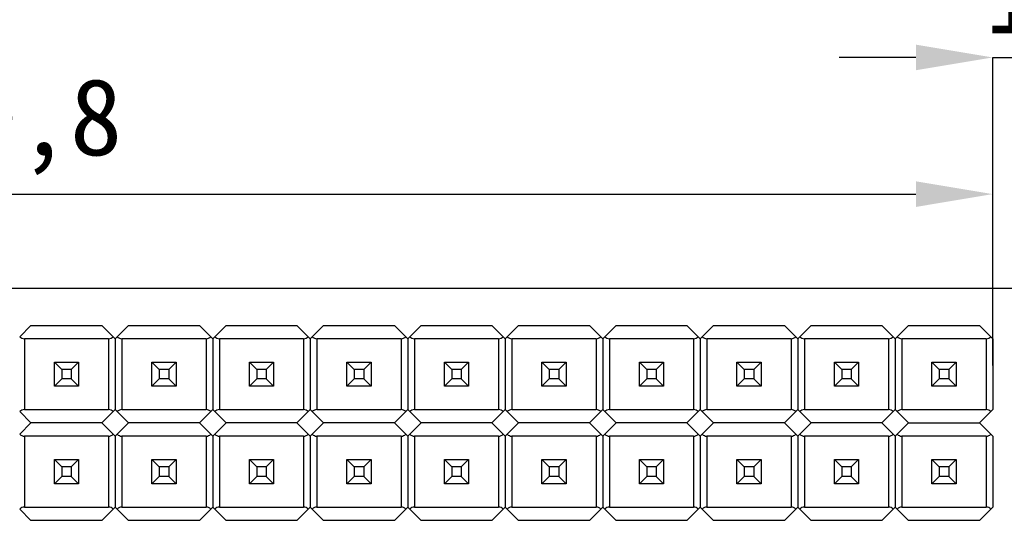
# Model space of a CAD drawing. Header units: millimetres. Extents: x 1603 to 1900, y 1655 to 2075.
# Tile 37 of 52: x 1686 to 1712, y 2010 to 2023. Entities that reach past the tile are written whole.
import ezdxf

# ---------------------------------------------------------------- set-up
doc = ezdxf.new("R2010")
doc.units = ezdxf.units.MM
doc.styles.add('黑体高度2mm', font='simhei.ttf', dxfattribs={"height": 2})
doc.dimstyles.new('红色高度2mm', dxfattribs={"dimtxt": 2, "dimasz": 2, "dimexe": 0, "dimexo": 0, "dimtad": 1, "dimdec": 1, "dimtxsty": '黑体高度2mm', "dimcen": 2.5, "dimclrd": 1, "dimclre": 1, "dimclrt": 1, "dimadec": 0, "dimazin": 0, "dimtfac": 1, "dimtdec": 1, "dimtmove": 0, "dimatfit": 3, "dimfxl": 1, "dimarcsym": 0})

# ---------------------------------------------------------------- blocks, each defined once
blk = doc.blocks.new('*D1')
at = {"color": 1, "lineweight": -2, "transparency": 16777216}
for p, q in [((1657.22, 2012.755), (1657.22, 2025.677)), ((1659.22, 2025.677), (1738.22, 2025.677)), ((1740.22, 2012.755), (1740.22, 2025.677))]:
    blk.add_line(p, q, dxfattribs=at)
at = {"color": 1, "transparency": 16777216}
for points in [[(1659.22, 2026.01), (1659.22, 2025.343), (1657.22, 2025.677)], [(1738.22, 2026.01), (1738.22, 2025.343), (1740.22, 2025.677)]]:
    blk.add_solid(points, dxfattribs=at)
at = {"layer": 'Defpoints', "color": 0, "transparency": 16777216}
for p in [(1740.22, 2025.677), (1657.22, 2012.755), (1740.22, 2012.755)]:
    blk.add_point(p, dxfattribs=at)
at = {"color": 1, "transparency": 16777216, "insert": (1698.72, 2027.302), "char_height": 2, "attachment_point": 5, "style": '黑体高度2mm'}
blk.add_mtext('83', dxfattribs=at)
blk = doc.blocks.new('*D14')
at = {"color": 1, "lineweight": -2, "transparency": 16777216}
for p, q in [((1660.82, 2014.255), (1660.82, 2018.72)), ((1662.82, 2018.72), (1709.62, 2018.72)), ((1711.62, 2014.255), (1711.62, 2018.72))]:
    blk.add_line(p, q, dxfattribs=at)
at = {"color": 1, "transparency": 16777216}
for points in [[(1662.82, 2019.053), (1662.82, 2018.386), (1660.82, 2018.72)], [(1709.62, 2019.053), (1709.62, 2018.386), (1711.62, 2018.72)]]:
    blk.add_solid(points, dxfattribs=at)
at = {"layer": 'Defpoints', "color": 0, "transparency": 16777216}
for p in [(1711.62, 2018.72), (1660.82, 2014.255), (1711.62, 2014.255)]:
    blk.add_point(p, dxfattribs=at)
at = {"color": 1, "transparency": 16777216, "insert": (1686.22, 2020.474), "char_height": 2, "attachment_point": 5, "style": '黑体高度2mm'}
blk.add_mtext('50,8', dxfattribs=at)
blk = doc.blocks.new('*D15')
at = {"color": 1, "lineweight": -2, "transparency": 16777216}
for p, q in [((1709.62, 2022.283), (1707.62, 2022.283)), ((1711.62, 2014.255), (1711.62, 2022.283)), ((1711.62, 2022.283), (1712.601, 2022.283)), ((1712.601, 2013.549), (1712.601, 2022.283)), ((1714.601, 2022.283), (1716.601, 2022.283))]:
    blk.add_line(p, q, dxfattribs=at)
at = {"color": 1, "transparency": 16777216}
for points in [[(1709.62, 2022.616), (1709.62, 2021.95), (1711.62, 2022.283)], [(1714.601, 2022.616), (1714.601, 2021.95), (1712.601, 2022.283)]]:
    blk.add_solid(points, dxfattribs=at)
at = {"layer": 'Defpoints', "color": 0, "transparency": 16777216}
for p in [(1712.601, 2022.283), (1711.62, 2014.255), (1712.601, 2013.549)]:
    blk.add_point(p, dxfattribs=at)
at = {"color": 1, "transparency": 16777216, "insert": (1712.111, 2023.908), "char_height": 2, "attachment_point": 5, "style": '黑体高度2mm'}
blk.add_mtext('1', dxfattribs=at)

msp = doc.modelspace()

# ---------------------------------------------------------------- linework, layer by layer
at = {"color": 7, "linetype": 'Continuous', "lineweight": 25}
for p, q in [((1724.026, 2016.255), (1655.72, 2016.255)), ((1686.565, 2015.295), (1686.27, 2015.001)), ((1686.565, 2015.295), (1688.414, 2015.295)), ((1688.709, 2015.001), (1688.414, 2015.295)), ((1689.105, 2015.295), (1688.81, 2015.001)), ((1689.105, 2015.295), (1690.954, 2015.295)), ((1691.249, 2015.001), (1690.954, 2015.295)), ((1691.645, 2015.295), (1691.35, 2015.001)), ((1691.645, 2015.295), (1693.494, 2015.295)), ((1693.789, 2015.001), (1693.494, 2015.295)), ((1694.185, 2015.295), (1693.89, 2015.001)), ((1694.185, 2015.295), (1696.034, 2015.295)), ((1696.329, 2015.001), (1696.034, 2015.295)), ((1696.725, 2015.295), (1696.43, 2015.001)), ((1696.725, 2015.295), (1698.574, 2015.295)), ((1698.869, 2015.001), (1698.574, 2015.295)), ((1699.265, 2015.295), (1698.97, 2015.001)), ((1699.265, 2015.295), (1701.114, 2015.295)), ((1701.409, 2015.001), (1701.114, 2015.295)), ((1701.805, 2015.295), (1701.51, 2015.001)), ((1701.805, 2015.295), (1703.654, 2015.295)), ((1703.949, 2015.001), (1703.654, 2015.295)), ((1704.345, 2015.295), (1704.05, 2015.001)), ((1704.345, 2015.295), (1706.194, 2015.295)), ((1706.489, 2015.001), (1706.194, 2015.295)), ((1706.885, 2015.295), (1706.59, 2015.001)), ((1706.885, 2015.295), (1708.734, 2015.295)), ((1709.029, 2015.001), (1708.734, 2015.295)), ((1709.425, 2015.295), (1709.13, 2015.001)), ((1709.425, 2015.295), (1711.274, 2015.295)), ((1711.569, 2015.001), (1711.274, 2015.295)), ((1688.587, 2014.95), (1686.393, 2014.95)), ((1686.393, 2014.95), (1686.393, 2013.101)), ((1688.587, 2014.95), (1688.587, 2013.101)), ((1688.76, 2014.95), (1688.709, 2015.001)), ((1688.81, 2015.001), (1688.76, 2014.95)), ((1688.76, 2014.95), (1688.76, 2013.101)), ((1691.127, 2014.95), (1688.933, 2014.95)), ((1688.933, 2014.95), (1688.933, 2013.101)), ((1691.127, 2014.95), (1691.127, 2013.101)), ((1691.3, 2014.95), (1691.249, 2015.001)), ((1691.35, 2015.001), (1691.3, 2014.95)), ((1691.3, 2014.95), (1691.3, 2013.101)), ((1693.667, 2014.95), (1691.473, 2014.95)), ((1691.473, 2014.95), (1691.473, 2013.101)), ((1693.667, 2014.95), (1693.667, 2013.101)), ((1693.84, 2014.95), (1693.789, 2015.001)), ((1693.89, 2015.001), (1693.84, 2014.95)), ((1693.84, 2014.95), (1693.84, 2013.101)), ((1696.207, 2014.95), (1694.013, 2014.95)), ((1694.013, 2014.95), (1694.013, 2013.101)), ((1696.207, 2014.95), (1696.207, 2013.101)), ((1696.38, 2014.95), (1696.329, 2015.001)), ((1696.43, 2015.001), (1696.38, 2014.95)), ((1696.38, 2014.95), (1696.38, 2013.101)), ((1698.747, 2014.95), (1696.553, 2014.95)), ((1696.553, 2014.95), (1696.553, 2013.101)), ((1698.747, 2014.95), (1698.747, 2013.101)), ((1698.92, 2014.95), (1698.869, 2015.001)), ((1698.97, 2015.001), (1698.92, 2014.95)), ((1698.92, 2014.95), (1698.92, 2013.101)), ((1701.287, 2014.95), (1699.093, 2014.95)), ((1699.093, 2014.95), (1699.093, 2013.101)), ((1701.287, 2014.95), (1701.287, 2013.101)), ((1701.46, 2014.95), (1701.409, 2015.001)), ((1701.51, 2015.001), (1701.46, 2014.95)), ((1701.46, 2014.95), (1701.46, 2013.101)), ((1703.827, 2014.95), (1701.633, 2014.95)), ((1701.633, 2014.95), (1701.633, 2013.101)), ((1703.827, 2014.95), (1703.827, 2013.101)), ((1704, 2014.95), (1703.949, 2015.001)), ((1704.05, 2015.001), (1704, 2014.95)), ((1704, 2014.95), (1704, 2013.101)), ((1706.367, 2014.95), (1704.173, 2014.95)), ((1704.173, 2014.95), (1704.173, 2013.101)), ((1706.367, 2014.95), (1706.367, 2013.101)), ((1706.54, 2014.95), (1706.489, 2015.001)), ((1706.59, 2015.001), (1706.54, 2014.95)), ((1706.54, 2014.95), (1706.54, 2013.101)), ((1708.907, 2014.95), (1706.713, 2014.95)), ((1706.713, 2014.95), (1706.713, 2013.101)), ((1708.907, 2014.95), (1708.907, 2013.101)), ((1709.08, 2014.95), (1709.029, 2015.001)), ((1709.13, 2015.001), (1709.08, 2014.95)), ((1709.08, 2014.95), (1709.08, 2013.101)), ((1711.447, 2014.95), (1709.253, 2014.95)), ((1709.253, 2014.95), (1709.253, 2013.101)), ((1711.447, 2014.95), (1711.447, 2013.101)), ((1711.62, 2014.95), (1711.569, 2015.001)), ((1711.62, 2014.95), (1711.62, 2013.101)), ((1687.175, 2014.341), (1687.175, 2014.34)), ((1687.175, 2013.71), (1687.175, 2014.34)), ((1687.175, 2014.34), (1687.365, 2014.151)), ((1687.175, 2014.34), (1687.805, 2014.34)), ((1687.805, 2014.34), (1687.615, 2014.151)), ((1687.805, 2014.341), (1687.805, 2014.34)), ((1687.805, 2014.34), (1687.805, 2013.71)), ((1689.715, 2014.341), (1689.715, 2014.34)), ((1689.715, 2014.34), (1689.905, 2014.151)), ((1689.715, 2014.34), (1690.345, 2014.34)), ((1689.715, 2013.71), (1689.715, 2014.34)), ((1690.345, 2014.34), (1690.155, 2014.151)), ((1690.345, 2014.341), (1690.345, 2014.34)), ((1690.345, 2014.34), (1690.345, 2013.71)), ((1692.255, 2014.341), (1692.255, 2014.34)), ((1692.255, 2014.34), (1692.445, 2014.151)), ((1692.255, 2014.34), (1692.885, 2014.34)), ((1692.255, 2013.71), (1692.255, 2014.34)), ((1692.885, 2014.34), (1692.695, 2014.151)), ((1692.885, 2014.341), (1692.885, 2014.34)), ((1692.885, 2014.34), (1692.885, 2013.71)), ((1694.795, 2014.341), (1694.795, 2014.34)), ((1694.795, 2014.34), (1694.985, 2014.151)), ((1694.795, 2014.34), (1695.425, 2014.34)), ((1694.795, 2013.71), (1694.795, 2014.34)), ((1695.425, 2014.34), (1695.235, 2014.151)), ((1695.425, 2014.341), (1695.425, 2014.34)), ((1695.425, 2014.34), (1695.425, 2013.71)), ((1697.335, 2014.341), (1697.335, 2014.34)), ((1697.335, 2014.34), (1697.525, 2014.151)), ((1697.335, 2014.34), (1697.965, 2014.34)), ((1697.335, 2013.71), (1697.335, 2014.34)), ((1697.965, 2014.34), (1697.775, 2014.151)), ((1697.965, 2014.341), (1697.965, 2014.34)), ((1697.965, 2014.34), (1697.965, 2013.71)), ((1699.875, 2014.341), (1699.875, 2014.34)), ((1699.875, 2014.34), (1700.065, 2014.151)), ((1699.875, 2014.34), (1700.505, 2014.34)), ((1699.875, 2013.71), (1699.875, 2014.34)), ((1700.505, 2014.34), (1700.315, 2014.151)), ((1700.505, 2014.341), (1700.505, 2014.34)), ((1700.505, 2014.34), (1700.505, 2013.71)), ((1702.415, 2014.341), (1702.415, 2014.34)), ((1702.415, 2014.34), (1702.605, 2014.151)), ((1702.415, 2014.34), (1703.045, 2014.34)), ((1702.415, 2013.71), (1702.415, 2014.34)), ((1703.045, 2014.34), (1702.855, 2014.151)), ((1703.045, 2014.341), (1703.045, 2014.34)), ((1703.045, 2014.34), (1703.045, 2013.71)), ((1704.955, 2014.341), (1704.955, 2014.34)), ((1704.955, 2014.34), (1705.145, 2014.151)), ((1704.955, 2014.34), (1705.585, 2014.34)), ((1704.955, 2013.71), (1704.955, 2014.34)), ((1705.585, 2014.34), (1705.395, 2014.151)), ((1705.585, 2014.341), (1705.585, 2014.34)), ((1705.585, 2014.34), (1705.585, 2013.71)), ((1707.495, 2014.341), (1707.495, 2014.34)), ((1707.495, 2013.71), (1707.495, 2014.34)), ((1707.495, 2014.34), (1707.685, 2014.151)), ((1707.495, 2014.34), (1708.125, 2014.34)), ((1708.125, 2014.34), (1707.935, 2014.151)), ((1708.125, 2014.341), (1708.125, 2014.34)), ((1708.125, 2014.34), (1708.125, 2013.71)), ((1710.035, 2014.341), (1710.035, 2014.34)), ((1710.035, 2014.34), (1710.225, 2014.151)), ((1710.035, 2014.34), (1710.665, 2014.34)), ((1710.035, 2013.71), (1710.035, 2014.34)), ((1710.665, 2014.34), (1710.475, 2014.151)), ((1710.665, 2014.341), (1710.665, 2014.34)), ((1710.665, 2014.34), (1710.665, 2013.71)), ((1687.615, 2014.151), (1687.365, 2014.151)), ((1687.365, 2014.151), (1687.365, 2013.901)), ((1687.615, 2014.151), (1687.615, 2013.901)), ((1690.155, 2014.151), (1689.905, 2014.151)), ((1689.905, 2014.151), (1689.905, 2013.901)), ((1690.155, 2014.151), (1690.155, 2013.901)), ((1692.695, 2014.151), (1692.445, 2014.151)), ((1692.445, 2014.151), (1692.445, 2013.901)), ((1692.695, 2014.151), (1692.695, 2013.901)), ((1695.235, 2014.151), (1694.985, 2014.151)), ((1694.985, 2014.151), (1694.985, 2013.901)), ((1695.235, 2014.151), (1695.235, 2013.901)), ((1697.775, 2014.151), (1697.525, 2014.151)), ((1697.525, 2014.151), (1697.525, 2013.901)), ((1697.775, 2014.151), (1697.775, 2013.901)), ((1700.315, 2014.151), (1700.065, 2014.151)), ((1700.065, 2014.151), (1700.065, 2013.901)), ((1700.315, 2014.151), (1700.315, 2013.901)), ((1702.855, 2014.151), (1702.605, 2014.151)), ((1702.605, 2014.151), (1702.605, 2013.901)), ((1702.855, 2014.151), (1702.855, 2013.901)), ((1705.395, 2014.151), (1705.145, 2014.151)), ((1705.145, 2014.151), (1705.145, 2013.901)), ((1705.395, 2014.151), (1705.395, 2013.901)), ((1707.685, 2014.151), (1707.685, 2013.901)), ((1707.935, 2014.151), (1707.685, 2014.151)), ((1707.935, 2014.151), (1707.935, 2013.901)), ((1710.475, 2014.151), (1710.225, 2014.151)), ((1710.225, 2014.151), (1710.225, 2013.901)), ((1710.475, 2014.151), (1710.475, 2013.901)), ((1687.365, 2013.901), (1687.175, 2013.71)), ((1687.615, 2013.901), (1687.365, 2013.901)), ((1687.615, 2013.901), (1687.805, 2013.71)), ((1689.905, 2013.901), (1689.715, 2013.71)), ((1690.155, 2013.901), (1689.905, 2013.901)), ((1690.155, 2013.901), (1690.345, 2013.71)), ((1692.445, 2013.901), (1692.255, 2013.71)), ((1692.695, 2013.901), (1692.445, 2013.901)), ((1692.695, 2013.901), (1692.885, 2013.71)), ((1694.985, 2013.901), (1694.795, 2013.71)), ((1695.235, 2013.901), (1694.985, 2013.901)), ((1695.235, 2013.901), (1695.425, 2013.71)), ((1697.525, 2013.901), (1697.335, 2013.71)), ((1697.775, 2013.901), (1697.525, 2013.901)), ((1697.775, 2013.901), (1697.965, 2013.71)), ((1700.065, 2013.901), (1699.875, 2013.71)), ((1700.315, 2013.901), (1700.065, 2013.901)), ((1700.315, 2013.901), (1700.505, 2013.71)), ((1702.605, 2013.901), (1702.415, 2013.71)), ((1702.855, 2013.901), (1702.605, 2013.901)), ((1702.855, 2013.901), (1703.045, 2013.71)), ((1705.145, 2013.901), (1704.955, 2013.71)), ((1705.395, 2013.901), (1705.145, 2013.901)), ((1705.395, 2013.901), (1705.585, 2013.71)), ((1707.685, 2013.901), (1707.495, 2013.71)), ((1707.935, 2013.901), (1707.685, 2013.901)), ((1707.935, 2013.901), (1708.125, 2013.71)), ((1710.225, 2013.901), (1710.035, 2013.71)), ((1710.475, 2013.901), (1710.225, 2013.901)), ((1710.475, 2013.901), (1710.665, 2013.71)), ((1687.805, 2013.71), (1687.175, 2013.71)), ((1690.345, 2013.71), (1689.715, 2013.71)), ((1692.885, 2013.71), (1692.255, 2013.71)), ((1695.425, 2013.71), (1694.795, 2013.71)), ((1697.965, 2013.71), (1697.335, 2013.71)), ((1700.505, 2013.71), (1699.875, 2013.71)), ((1703.045, 2013.71), (1702.415, 2013.71)), ((1705.585, 2013.71), (1704.955, 2013.71)), ((1708.125, 2013.71), (1707.495, 2013.71)), ((1710.665, 2013.71), (1710.035, 2013.71)), ((1686.565, 2012.755), (1686.27, 2013.05)), ((1686.393, 2013.101), (1688.587, 2013.101)), ((1688.414, 2012.755), (1688.709, 2013.05)), ((1688.709, 2013.05), (1688.76, 2013.101)), ((1688.81, 2013.05), (1688.76, 2013.101)), ((1689.105, 2012.755), (1688.81, 2013.05)), ((1688.933, 2013.101), (1691.127, 2013.101)), ((1690.954, 2012.755), (1691.249, 2013.05)), ((1691.249, 2013.05), (1691.3, 2013.101)), ((1691.35, 2013.05), (1691.3, 2013.101)), ((1691.645, 2012.755), (1691.35, 2013.05)), ((1691.473, 2013.101), (1693.667, 2013.101)), ((1693.494, 2012.755), (1693.789, 2013.05)), ((1693.789, 2013.05), (1693.84, 2013.101)), ((1693.89, 2013.05), (1693.84, 2013.101)), ((1694.185, 2012.755), (1693.89, 2013.05)), ((1694.013, 2013.101), (1696.207, 2013.101)), ((1696.034, 2012.755), (1696.329, 2013.05)), ((1696.329, 2013.05), (1696.38, 2013.101)), ((1696.43, 2013.05), (1696.38, 2013.101)), ((1696.725, 2012.755), (1696.43, 2013.05)), ((1696.553, 2013.101), (1698.747, 2013.101)), ((1698.574, 2012.755), (1698.869, 2013.05)), ((1698.869, 2013.05), (1698.92, 2013.101)), ((1698.97, 2013.05), (1698.92, 2013.101)), ((1699.265, 2012.755), (1698.97, 2013.05)), ((1699.093, 2013.101), (1701.287, 2013.101)), ((1701.114, 2012.755), (1701.409, 2013.05)), ((1701.409, 2013.05), (1701.46, 2013.101)), ((1701.51, 2013.05), (1701.46, 2013.101)), ((1701.805, 2012.755), (1701.51, 2013.05)), ((1701.633, 2013.101), (1703.827, 2013.101)), ((1703.654, 2012.755), (1703.949, 2013.05)), ((1703.949, 2013.05), (1704, 2013.101)), ((1704.05, 2013.05), (1704, 2013.101)), ((1704.345, 2012.755), (1704.05, 2013.05)), ((1704.173, 2013.101), (1706.367, 2013.101)), ((1706.194, 2012.755), (1706.489, 2013.05)), ((1706.489, 2013.05), (1706.54, 2013.101)), ((1706.59, 2013.05), (1706.54, 2013.101)), ((1706.885, 2012.755), (1706.59, 2013.05)), ((1706.713, 2013.101), (1708.907, 2013.101)), ((1708.734, 2012.755), (1709.029, 2013.05)), ((1709.029, 2013.05), (1709.08, 2013.101)), ((1709.13, 2013.05), (1709.08, 2013.101)), ((1709.425, 2012.755), (1709.13, 2013.05)), ((1709.253, 2013.101), (1711.447, 2013.101)), ((1711.274, 2012.755), (1711.569, 2013.05)), ((1711.569, 2013.05), (1711.62, 2013.101)), ((1686.27, 2012.461), (1686.565, 2012.755)), ((1688.414, 2012.755), (1686.565, 2012.755)), ((1688.709, 2012.461), (1688.414, 2012.755)), ((1688.81, 2012.461), (1689.105, 2012.755)), ((1690.954, 2012.755), (1689.105, 2012.755)), ((1691.249, 2012.461), (1690.954, 2012.755)), ((1691.35, 2012.461), (1691.645, 2012.755)), ((1693.494, 2012.755), (1691.645, 2012.755)), ((1693.789, 2012.461), (1693.494, 2012.755)), ((1693.89, 2012.461), (1694.185, 2012.755)), ((1696.034, 2012.755), (1694.185, 2012.755)), ((1696.329, 2012.461), (1696.034, 2012.755)), ((1696.43, 2012.461), (1696.725, 2012.755)), ((1698.574, 2012.755), (1696.725, 2012.755)), ((1698.869, 2012.461), (1698.574, 2012.755)), ((1698.97, 2012.461), (1699.265, 2012.755)), ((1701.114, 2012.755), (1699.265, 2012.755)), ((1701.409, 2012.461), (1701.114, 2012.755)), ((1701.51, 2012.461), (1701.805, 2012.755)), ((1703.654, 2012.755), (1701.805, 2012.755)), ((1703.949, 2012.461), (1703.654, 2012.755)), ((1704.05, 2012.461), (1704.345, 2012.755)), ((1706.194, 2012.755), (1704.345, 2012.755)), ((1706.489, 2012.461), (1706.194, 2012.755)), ((1706.59, 2012.461), (1706.885, 2012.755)), ((1708.734, 2012.755), (1706.885, 2012.755)), ((1709.029, 2012.461), (1708.734, 2012.755)), ((1709.13, 2012.461), (1709.425, 2012.755)), ((1709.425, 2012.755), (1711.274, 2012.755)), ((1711.569, 2012.461), (1711.274, 2012.755)), ((1688.587, 2012.41), (1686.393, 2012.41)), ((1686.393, 2012.41), (1686.393, 2010.561)), ((1688.587, 2012.41), (1688.587, 2010.561)), ((1688.76, 2012.41), (1688.709, 2012.461)), ((1688.76, 2012.41), (1688.81, 2012.461)), ((1688.76, 2012.41), (1688.76, 2010.561)), ((1691.127, 2012.41), (1688.933, 2012.41)), ((1688.933, 2012.41), (1688.933, 2010.561)), ((1691.127, 2012.41), (1691.127, 2010.561)), ((1691.3, 2012.41), (1691.249, 2012.461)), ((1691.3, 2012.41), (1691.35, 2012.461)), ((1691.3, 2012.41), (1691.3, 2010.561)), ((1693.667, 2012.41), (1691.473, 2012.41)), ((1691.473, 2012.41), (1691.473, 2010.561)), ((1693.667, 2012.41), (1693.667, 2010.561)), ((1693.84, 2012.41), (1693.789, 2012.461)), ((1693.84, 2012.41), (1693.89, 2012.461)), ((1693.84, 2012.41), (1693.84, 2010.561)), ((1696.207, 2012.41), (1694.013, 2012.41)), ((1694.013, 2012.41), (1694.013, 2010.561)), ((1696.207, 2012.41), (1696.207, 2010.561)), ((1696.38, 2012.41), (1696.329, 2012.461)), ((1696.38, 2012.41), (1696.43, 2012.461)), ((1696.38, 2012.41), (1696.38, 2010.561)), ((1698.747, 2012.41), (1696.553, 2012.41)), ((1696.553, 2012.41), (1696.553, 2010.561)), ((1698.747, 2012.41), (1698.747, 2010.561)), ((1698.92, 2012.41), (1698.869, 2012.461)), ((1698.92, 2012.41), (1698.97, 2012.461)), ((1698.92, 2012.41), (1698.92, 2010.561)), ((1701.287, 2012.41), (1699.093, 2012.41)), ((1699.093, 2012.41), (1699.093, 2010.561)), ((1701.287, 2012.41), (1701.287, 2010.561)), ((1701.46, 2012.41), (1701.409, 2012.461)), ((1701.46, 2012.41), (1701.51, 2012.461)), ((1701.46, 2012.41), (1701.46, 2010.561)), ((1703.827, 2012.41), (1701.633, 2012.41)), ((1701.633, 2012.41), (1701.633, 2010.561)), ((1703.827, 2012.41), (1703.827, 2010.561)), ((1704, 2012.41), (1703.949, 2012.461)), ((1704, 2012.41), (1704.05, 2012.461)), ((1704, 2012.41), (1704, 2010.561)), ((1706.367, 2012.41), (1704.173, 2012.41)), ((1704.173, 2012.41), (1704.173, 2010.561)), ((1706.367, 2012.41), (1706.367, 2010.561)), ((1706.54, 2012.41), (1706.489, 2012.461)), ((1706.54, 2012.41), (1706.59, 2012.461)), ((1706.54, 2012.41), (1706.54, 2010.561)), ((1708.907, 2012.41), (1706.713, 2012.41)), ((1706.713, 2012.41), (1706.713, 2010.561)), ((1708.907, 2012.41), (1708.907, 2010.561)), ((1709.08, 2012.41), (1709.029, 2012.461)), ((1709.08, 2012.41), (1709.13, 2012.461)), ((1709.08, 2012.41), (1709.08, 2010.561)), ((1711.447, 2012.41), (1709.253, 2012.41)), ((1709.253, 2012.41), (1709.253, 2010.561)), ((1711.447, 2012.41), (1711.447, 2010.561)), ((1711.62, 2012.41), (1711.569, 2012.461)), ((1711.62, 2012.41), (1711.62, 2010.561)), ((1687.175, 2011.801), (1687.175, 2011.8)), ((1687.175, 2011.17), (1687.175, 2011.8)), ((1687.175, 2011.8), (1687.365, 2011.611)), ((1687.175, 2011.8), (1687.805, 2011.8)), ((1687.805, 2011.8), (1687.615, 2011.611)), ((1687.805, 2011.801), (1687.805, 2011.8)), ((1687.805, 2011.8), (1687.805, 2011.17)), ((1689.715, 2011.801), (1689.715, 2011.8)), ((1689.715, 2011.17), (1689.715, 2011.8)), ((1689.715, 2011.8), (1689.905, 2011.611)), ((1689.715, 2011.8), (1690.345, 2011.8)), ((1690.345, 2011.8), (1690.155, 2011.611)), ((1690.345, 2011.801), (1690.345, 2011.8)), ((1690.345, 2011.8), (1690.345, 2011.17)), ((1692.255, 2011.801), (1692.255, 2011.8)), ((1692.255, 2011.17), (1692.255, 2011.8)), ((1692.255, 2011.8), (1692.445, 2011.611)), ((1692.255, 2011.8), (1692.885, 2011.8)), ((1692.885, 2011.8), (1692.695, 2011.611)), ((1692.885, 2011.801), (1692.885, 2011.8)), ((1692.885, 2011.8), (1692.885, 2011.17)), ((1694.795, 2011.801), (1694.795, 2011.8)), ((1694.795, 2011.17), (1694.795, 2011.8)), ((1694.795, 2011.8), (1694.985, 2011.611)), ((1694.795, 2011.8), (1695.425, 2011.8)), ((1695.425, 2011.8), (1695.235, 2011.611)), ((1695.425, 2011.801), (1695.425, 2011.8)), ((1695.425, 2011.8), (1695.425, 2011.17)), ((1697.335, 2011.801), (1697.335, 2011.8)), ((1697.335, 2011.17), (1697.335, 2011.8)), ((1697.335, 2011.8), (1697.525, 2011.611)), ((1697.335, 2011.8), (1697.965, 2011.8)), ((1697.965, 2011.8), (1697.775, 2011.611)), ((1697.965, 2011.801), (1697.965, 2011.8)), ((1697.965, 2011.8), (1697.965, 2011.17)), ((1699.875, 2011.801), (1699.875, 2011.8)), ((1699.875, 2011.17), (1699.875, 2011.8)), ((1699.875, 2011.8), (1700.065, 2011.611)), ((1699.875, 2011.8), (1700.505, 2011.8)), ((1700.505, 2011.8), (1700.315, 2011.611)), ((1700.505, 2011.801), (1700.505, 2011.8)), ((1700.505, 2011.8), (1700.505, 2011.17)), ((1702.415, 2011.801), (1702.415, 2011.8)), ((1702.415, 2011.17), (1702.415, 2011.8)), ((1702.415, 2011.8), (1702.605, 2011.611)), ((1702.415, 2011.8), (1703.045, 2011.8)), ((1703.045, 2011.8), (1702.855, 2011.611)), ((1703.045, 2011.801), (1703.045, 2011.8)), ((1703.045, 2011.8), (1703.045, 2011.17)), ((1704.955, 2011.801), (1704.955, 2011.8)), ((1704.955, 2011.17), (1704.955, 2011.8)), ((1704.955, 2011.8), (1705.145, 2011.611)), ((1704.955, 2011.8), (1705.585, 2011.8)), ((1705.585, 2011.8), (1705.395, 2011.611)), ((1705.585, 2011.801), (1705.585, 2011.8)), ((1705.585, 2011.8), (1705.585, 2011.17)), ((1707.495, 2011.801), (1707.495, 2011.8)), ((1707.495, 2011.17), (1707.495, 2011.8)), ((1707.495, 2011.8), (1707.685, 2011.611)), ((1707.495, 2011.8), (1708.125, 2011.8)), ((1708.125, 2011.8), (1707.935, 2011.611)), ((1708.125, 2011.801), (1708.125, 2011.8)), ((1708.125, 2011.8), (1708.125, 2011.17)), ((1710.035, 2011.801), (1710.035, 2011.8)), ((1710.035, 2011.17), (1710.035, 2011.8)), ((1710.035, 2011.8), (1710.225, 2011.611)), ((1710.035, 2011.8), (1710.665, 2011.8)), ((1710.665, 2011.8), (1710.475, 2011.611)), ((1710.665, 2011.801), (1710.665, 2011.8)), ((1710.665, 2011.8), (1710.665, 2011.17)), ((1687.615, 2011.611), (1687.365, 2011.611)), ((1687.365, 2011.611), (1687.365, 2011.361)), ((1687.615, 2011.611), (1687.615, 2011.361)), ((1689.905, 2011.611), (1689.905, 2011.361)), ((1690.155, 2011.611), (1689.905, 2011.611)), ((1690.155, 2011.611), (1690.155, 2011.361)), ((1692.445, 2011.611), (1692.445, 2011.361)), ((1692.695, 2011.611), (1692.445, 2011.611)), ((1692.695, 2011.611), (1692.695, 2011.361)), ((1695.235, 2011.611), (1694.985, 2011.611)), ((1694.985, 2011.611), (1694.985, 2011.361)), ((1695.235, 2011.611), (1695.235, 2011.361)), ((1697.775, 2011.611), (1697.525, 2011.611)), ((1697.525, 2011.611), (1697.525, 2011.361)), ((1697.775, 2011.611), (1697.775, 2011.361)), ((1700.065, 2011.611), (1700.065, 2011.361)), ((1700.315, 2011.611), (1700.065, 2011.611)), ((1700.315, 2011.611), (1700.315, 2011.361)), ((1702.855, 2011.611), (1702.605, 2011.611)), ((1702.605, 2011.611), (1702.605, 2011.361)), ((1702.855, 2011.611), (1702.855, 2011.361)), ((1705.395, 2011.611), (1705.145, 2011.611)), ((1705.145, 2011.611), (1705.145, 2011.361)), ((1705.395, 2011.611), (1705.395, 2011.361)), ((1707.935, 2011.611), (1707.685, 2011.611)), ((1707.685, 2011.611), (1707.685, 2011.361)), ((1707.935, 2011.611), (1707.935, 2011.361)), ((1710.225, 2011.611), (1710.225, 2011.361)), ((1710.475, 2011.611), (1710.225, 2011.611)), ((1710.475, 2011.611), (1710.475, 2011.361)), ((1687.365, 2011.361), (1687.175, 2011.17)), ((1687.615, 2011.361), (1687.365, 2011.361)), ((1687.615, 2011.361), (1687.805, 2011.17)), ((1689.905, 2011.361), (1689.715, 2011.17)), ((1690.155, 2011.361), (1689.905, 2011.361)), ((1690.155, 2011.361), (1690.345, 2011.17)), ((1692.445, 2011.361), (1692.255, 2011.17)), ((1692.695, 2011.361), (1692.445, 2011.361)), ((1692.695, 2011.361), (1692.885, 2011.17)), ((1694.985, 2011.361), (1694.795, 2011.17)), ((1695.235, 2011.361), (1694.985, 2011.361)), ((1695.235, 2011.361), (1695.425, 2011.17)), ((1697.525, 2011.361), (1697.335, 2011.17)), ((1697.775, 2011.361), (1697.525, 2011.361)), ((1697.775, 2011.361), (1697.965, 2011.17)), ((1700.065, 2011.361), (1699.875, 2011.17)), ((1700.315, 2011.361), (1700.065, 2011.361)), ((1700.315, 2011.361), (1700.505, 2011.17)), ((1702.605, 2011.361), (1702.415, 2011.17)), ((1702.855, 2011.361), (1702.605, 2011.361)), ((1702.855, 2011.361), (1703.045, 2011.17)), ((1705.145, 2011.361), (1704.955, 2011.17)), ((1705.395, 2011.361), (1705.145, 2011.361)), ((1705.395, 2011.361), (1705.585, 2011.17)), ((1707.685, 2011.361), (1707.495, 2011.17)), ((1707.935, 2011.361), (1707.685, 2011.361)), ((1707.935, 2011.361), (1708.125, 2011.17)), ((1710.225, 2011.361), (1710.035, 2011.17)), ((1710.475, 2011.361), (1710.225, 2011.361)), ((1710.475, 2011.361), (1710.665, 2011.17)), ((1687.805, 2011.17), (1687.175, 2011.17)), ((1690.345, 2011.17), (1689.715, 2011.17)), ((1692.885, 2011.17), (1692.255, 2011.17)), ((1695.425, 2011.17), (1694.795, 2011.17)), ((1697.965, 2011.17), (1697.335, 2011.17)), ((1700.505, 2011.17), (1699.875, 2011.17)), ((1703.045, 2011.17), (1702.415, 2011.17)), ((1705.585, 2011.17), (1704.955, 2011.17)), ((1708.125, 2011.17), (1707.495, 2011.17)), ((1710.665, 2011.17), (1710.035, 2011.17)), ((1686.27, 2010.51), (1686.565, 2010.215)), ((1686.393, 2010.561), (1688.587, 2010.561)), ((1688.414, 2010.215), (1688.709, 2010.51)), ((1688.709, 2010.51), (1688.76, 2010.561)), ((1688.76, 2010.561), (1688.81, 2010.51)), ((1688.81, 2010.51), (1689.105, 2010.215)), ((1688.933, 2010.561), (1691.127, 2010.561)), ((1690.954, 2010.215), (1691.249, 2010.51)), ((1691.249, 2010.51), (1691.3, 2010.561)), ((1691.3, 2010.561), (1691.35, 2010.51)), ((1691.35, 2010.51), (1691.645, 2010.215)), ((1691.473, 2010.561), (1693.667, 2010.561)), ((1693.494, 2010.215), (1693.789, 2010.51)), ((1693.789, 2010.51), (1693.84, 2010.561)), ((1693.84, 2010.561), (1693.89, 2010.51)), ((1693.89, 2010.51), (1694.185, 2010.215)), ((1694.013, 2010.561), (1696.207, 2010.561)), ((1696.034, 2010.215), (1696.329, 2010.51)), ((1696.329, 2010.51), (1696.38, 2010.561)), ((1696.38, 2010.561), (1696.43, 2010.51)), ((1696.43, 2010.51), (1696.725, 2010.215)), ((1696.553, 2010.561), (1698.747, 2010.561)), ((1698.574, 2010.215), (1698.869, 2010.51)), ((1698.869, 2010.51), (1698.92, 2010.561)), ((1698.92, 2010.561), (1698.97, 2010.51)), ((1698.97, 2010.51), (1699.265, 2010.215)), ((1699.093, 2010.561), (1701.287, 2010.561)), ((1701.114, 2010.215), (1701.409, 2010.51)), ((1701.409, 2010.51), (1701.46, 2010.561)), ((1701.46, 2010.561), (1701.51, 2010.51)), ((1701.51, 2010.51), (1701.805, 2010.215)), ((1701.633, 2010.561), (1703.827, 2010.561)), ((1703.654, 2010.215), (1703.949, 2010.51)), ((1703.949, 2010.51), (1704, 2010.561)), ((1704, 2010.561), (1704.05, 2010.51)), ((1704.05, 2010.51), (1704.345, 2010.215)), ((1704.173, 2010.561), (1706.367, 2010.561)), ((1706.194, 2010.215), (1706.489, 2010.51)), ((1706.489, 2010.51), (1706.54, 2010.561)), ((1706.54, 2010.561), (1706.59, 2010.51)), ((1706.59, 2010.51), (1706.885, 2010.215)), ((1706.713, 2010.561), (1708.907, 2010.561)), ((1708.734, 2010.215), (1709.029, 2010.51)), ((1709.029, 2010.51), (1709.08, 2010.561)), ((1709.08, 2010.561), (1709.13, 2010.51)), ((1709.13, 2010.51), (1709.425, 2010.215)), ((1709.253, 2010.561), (1711.447, 2010.561)), ((1711.274, 2010.215), (1711.569, 2010.51)), ((1711.569, 2010.51), (1711.62, 2010.561)), ((1688.414, 2010.215), (1686.565, 2010.215)), ((1690.954, 2010.215), (1689.105, 2010.215)), ((1693.494, 2010.215), (1691.645, 2010.215)), ((1696.034, 2010.215), (1694.185, 2010.215)), ((1698.574, 2010.215), (1696.725, 2010.215)), ((1701.114, 2010.215), (1699.265, 2010.215)), ((1703.654, 2010.215), (1701.805, 2010.215)), ((1706.194, 2010.215), (1704.345, 2010.215)), ((1708.734, 2010.215), (1706.885, 2010.215)), ((1711.274, 2010.215), (1709.425, 2010.215))]:
    msp.add_line(p, q, dxfattribs=at)
for centre, start, end in [((1686.393, 2015.123), 225, 270), ((1688.587, 2015.123), 270, 315), ((1688.933, 2015.123), 225, 270), ((1691.127, 2015.123), 270, 315), ((1691.473, 2015.123), 225, 270), ((1693.667, 2015.123), 270, 315), ((1694.013, 2015.123), 225, 270), ((1696.207, 2015.123), 270, 315), ((1696.553, 2015.123), 225, 270), ((1698.747, 2015.123), 270, 315), ((1699.093, 2015.123), 225, 270), ((1701.287, 2015.123), 270, 315), ((1701.633, 2015.123), 225, 270), ((1703.827, 2015.123), 270, 315), ((1704.173, 2015.123), 225, 270), ((1706.367, 2015.123), 270, 315), ((1706.713, 2015.123), 225, 270), ((1708.907, 2015.123), 270, 315), ((1709.253, 2015.123), 225, 270), ((1711.447, 2015.123), 270, 315), ((1686.393, 2012.928), 90, 135), ((1688.587, 2012.928), 45, 90), ((1688.933, 2012.928), 90, 135), ((1691.127, 2012.928), 45, 90), ((1691.473, 2012.928), 90, 135), ((1693.667, 2012.928), 45, 90), ((1694.013, 2012.928), 90, 135), ((1696.207, 2012.928), 45, 90), ((1696.553, 2012.928), 90, 135), ((1698.747, 2012.928), 45, 90), ((1699.093, 2012.928), 90, 135), ((1701.287, 2012.928), 45, 90), ((1701.633, 2012.928), 90, 135), ((1703.827, 2012.928), 45, 90), ((1704.173, 2012.928), 90, 135), ((1706.367, 2012.928), 45, 90), ((1706.713, 2012.928), 90, 135), ((1708.907, 2012.928), 45, 90), ((1709.253, 2012.928), 90, 135), ((1711.447, 2012.928), 45, 90), ((1686.393, 2012.583), 225, 270), ((1688.587, 2012.583), 270, 315), ((1688.933, 2012.583), 225, 270), ((1691.127, 2012.583), 270, 315), ((1691.473, 2012.583), 225, 270), ((1693.667, 2012.583), 270, 315), ((1694.013, 2012.583), 225, 270), ((1696.207, 2012.583), 270, 315), ((1696.553, 2012.583), 225, 270), ((1698.747, 2012.583), 270, 315), ((1699.093, 2012.583), 225, 270), ((1701.287, 2012.583), 270, 315), ((1701.633, 2012.583), 225, 270), ((1703.827, 2012.583), 270, 315), ((1704.173, 2012.583), 225, 270), ((1706.367, 2012.583), 270, 315), ((1706.713, 2012.583), 225, 270), ((1708.907, 2012.583), 270, 315), ((1709.253, 2012.583), 225, 270), ((1711.447, 2012.583), 270, 315), ((1686.393, 2010.388), 90, 135), ((1688.587, 2010.388), 45, 90), ((1688.933, 2010.388), 90, 135), ((1691.127, 2010.388), 45, 90), ((1691.473, 2010.388), 90, 135), ((1693.667, 2010.388), 45, 90), ((1694.013, 2010.388), 90, 135), ((1696.207, 2010.388), 45, 90), ((1696.553, 2010.388), 90, 135), ((1698.747, 2010.388), 45, 90), ((1699.093, 2010.388), 90, 135), ((1701.287, 2010.388), 45, 90), ((1701.633, 2010.388), 90, 135), ((1703.827, 2010.388), 45, 90), ((1704.173, 2010.388), 90, 135), ((1706.367, 2010.388), 45, 90), ((1706.713, 2010.388), 90, 135), ((1708.907, 2010.388), 45, 90), ((1709.253, 2010.388), 90, 135), ((1711.447, 2010.388), 45, 90)]:
    msp.add_arc(centre, 0.173, start, end, dxfattribs=at)

# ---------------------------------------------------------------- dimensions: what is measured, and where the dimension line sits
for base, p1, p2, picture, middle in [((1740.22, 2025.677), (1657.22, 2012.755), (1740.22, 2012.755), '*D1', (1698.72, 2027.302)), ((1711.62, 2018.72), (1660.82, 2014.255), (1711.62, 2014.255), '*D14', (1686.22, 2020.474))]:
    dim = msp.add_linear_dim(base=base, p1=p1, p2=p2, dimstyle='红色高度2mm')
    dim.commit()
    dim.dimension.update_dxf_attribs({"geometry": picture, "text_midpoint": middle})
dim = msp.add_linear_dim(base=(1712.601, 2022.283), p1=(1711.62, 2014.255), p2=(1712.601, 2013.549), dimstyle='红色高度2mm')
dim.commit()
dim.dimension.update_dxf_attribs({"geometry": '*D15', "text_midpoint": (1712.111, 2022.283), "dimtype": 160})

doc.saveas('drawing.dxf')
